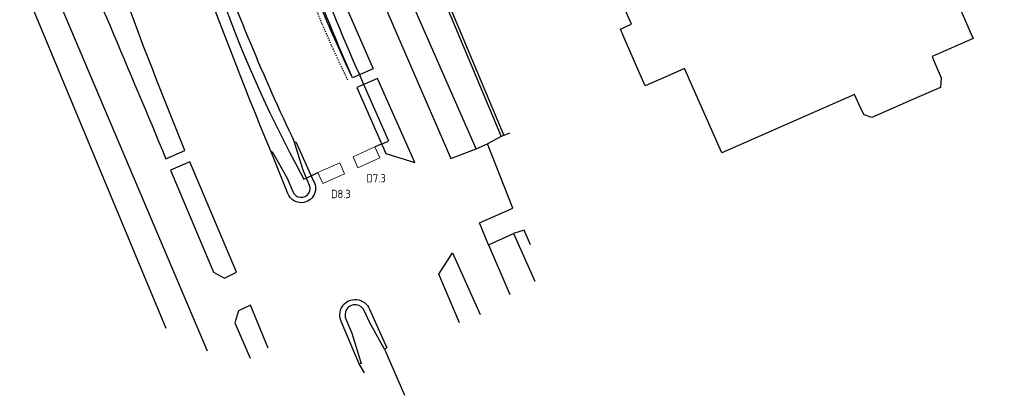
# Model space of a CAD drawing. Header units: metres. Extents: x 144112 to 146497, y 457631 to 458575.
# Tile 6 of 59: x 144679 to 144761, y 457651 to 457682. Entities that reach past the tile are written whole.
import ezdxf
from ezdxf.enums import TextEntityAlignment as Align

# ---------------------------------------------------------------- set-up
doc = ezdxf.new("R2010")
doc.units = ezdxf.units.M
doc.header["$LTSCALE"] = 0.25
doc.linetypes.add('STIPPELFIJN', pattern=[0.375, 0.25, -0.125])
doc.layers.get('0').update_dxf_attribs({"linetype": 'CONTINUOUS', "lineweight": 0})
for name, color, linetype in [('B01_T', 1, 'CONTINUOUS'), ('KABEL-500', 3, 'CONTINUOUS'), ('ONDERGROND', 7, 'CONTINUOUS'), ('TER-T02', 3, 'RASTER'), ('VRI - uitslijper', 1, 'CONTINUOUS'), ('VRI131 lussen$0$LUS-T-CODE', 1, 'CONTINUOUS'), ('WEG-NW-MARKERING', 7, 'STIPPELFIJN'), ('WEG-NW-VERHARDING', 42, 'CONTINUOUS'), ('WEG-T01', 7, 'CONTINUOUS'), ('WEG-T21', 12, 'CONTINUOUS')]:
    doc.layers.add(name, color=color, linetype=linetype)
doc.layers.add('LUSSEN', color=7, linetype='CONTINUOUS', lineweight=0)
doc.styles.add('VRI131 lussen$0$I020-1', font='ISO', dxfattribs={"height": 2})
doc.linetypes.add('RASTER', pattern='A,0.25,-0.25,[150,BLOK.SHX,S=0.25,R=0,X=0,Y=0],-0.25,0.25', length=1)

# ---------------------------------------------------------------- blocks, each defined once
blk = doc.blocks.new('VRI131 lussen$0$V_1X2')
blk.add_lwpolyline([(-1, 0), (1, 0), (1, -1), (-1, -1), (-1, 0)])
at = {"layer": 'VRI131 lussen$0$LUS-T-CODE', "style": 'VRI131 lussen$0$I020-1'}
blk.add_attdef('LUS', text='', height=1, rotation=270, dxfattribs=at).set_placement((0.022, -2.416), align=Align.MIDDLE)
blk = doc.blocks.new('N237_ondergrond1')
at = {"layer": 'B01_T', "color": 8}
for points in [[(144729.888, 457681.749), (144725.909, 457690.782)], [(144757.358, 457683.107), (144758.304, 457680.936)], [(144728.992, 457681.355), (144729.22, 457681.455)], [(144729.281, 457680.621), (144728.992, 457681.355)], [(144729.22, 457681.455), (144729.52, 457681.587)], [(144729.52, 457681.587), (144729.888, 457681.749)], [(144730.713, 457677.368), (144729.281, 457680.621)], [(144758.465, 457680.565), (144755.027, 457679.067)], [(144758.304, 457680.936), (144758.465, 457680.565)], [(144755.027, 457679.067), (144755.213, 457678.639)], [(144755.213, 457678.639), (144755.806, 457677.279)], [(144734.342, 457678.062), (144733.209, 457677.563)], [(144737.446, 457671.015), (144734.342, 457678.062)], [(144731.047, 457676.611), (144730.713, 457677.368)], [(144733.209, 457677.563), (144731.047, 457676.611)], [(144755.806, 457677.279), (144755.732, 457676.472)], [(144755.732, 457676.472), (144753.737, 457675.597)], [(144748.56, 457675.884), (144737.446, 457671.015)], [(144749.104, 457674.648), (144748.56, 457675.884)], [(144753.737, 457675.597), (144749.99, 457673.953)], [(144749.344, 457674.186), (144749.104, 457674.648)], [(144749.99, 457673.953), (144749.344, 457674.186)]]:
    blk.add_lwpolyline(points, dxfattribs=at)
at = {"layer": 'TER-T02', "color": 8, "flags": 128}
blk.add_lwpolyline([(144677.838, 457687.705), (144678.879, 457685.344), (144690.951, 457656.37)], dxfattribs=at)
at = {"layer": 'WEG-NW-MARKERING', "color": 8, "flags": 128}
blk.add_lwpolyline([(144706.178, 457677.09, -0.115839), (144696.947, 457717.185, -0.115839)], format="xyb", dxfattribs=at)
at = {"layer": 'WEG-NW-VERHARDING', "color": 8, "flags": 128}
blk.add_lwpolyline([(144706.582, 457677.289, -0.115839), (144697.397, 457717.183, 4.813325)], format="xyb", dxfattribs=at)
at = {"layer": 'WEG-T01', "color": 8}
for points in [[(144761.073, 457723.624), (144758.93, 457728.968), (144719.308, 457717.664), (144708.758, 457696.775), (144719, 457672.365)], [(144760.863, 457723.476), (144758.782, 457728.666), (144719.482, 457717.454), (144709.034, 457696.766), (144719.231, 457672.462)], [(144716.916, 457671.333), (144707.424, 457692.923), (144707.083, 457692.828)], [(144705.432, 457692.138), (144714.793, 457670.54), (144716.916, 457671.333)], [(144719, 457672.365), (144717.862, 457671.759)], [(144719.231, 457672.462), (144719, 457672.365)], [(144719.696, 457672.646), (144719.231, 457672.462)], [(144716.916, 457671.333), (144717.862, 457671.759)], [(144717.937, 457663.321), (144717.181, 457665.154), (144719.988, 457666.388), (144717.862, 457671.759)], [(144721.444, 457663.318), (144720.937, 457664.553), (144720.032, 457664.261)], [(144717.937, 457663.321), (144720.032, 457664.261)], [(144720.032, 457664.261), (144721.803, 457660.276)], [(144717.937, 457663.321), (144719.725, 457659.159)], [(144715.515, 457656.807), (144713.779, 457660.858), (144714.926, 457662.658), (144717.235, 457657.485)], [(144699.528, 457654.696), (144698.034, 457658.282), (144697.03, 457657.812), (144696.717, 457656.806), (144698.01, 457653.862)], [(144709.246, 457654.615), (144710.928, 457650.747)], [(144707.563, 457652.616), (144707.125, 457653.371)]]:
    blk.add_lwpolyline(points, dxfattribs=at)
for points in [[(144701.508, 457694.605), (144701.745, 457694.656, 0.00802), (144701.879, 457693.634), (144702.103, 457692.536), (144703.226, 457689.663), (144708.289, 457678.028), (144706.582, 457677.289, -0.046464), (144699.327, 457698.298, -0.026747), (144698.528, 457702.67), (144697.861, 457708.286, -0.029626), (144697.425, 457714.515), (144697.569, 457717.169), (144697.791, 457718.173)], [(144694.445, 457654.433), (144680.125, 457688.201), (144673.359, 457703.687, 0.032943), (144671.533, 457706.974), (144670.755, 457708.118), (144667.442, 457712.149, 0.081617), (144666.845, 457712.993, 0.123094), (144665.526, 457713.798, 0.082269), (144664.494, 457713.942), (144658.133, 457713.086), (144656.947, 457713.25), (144652.841, 457712.451), (144647.944, 457711.987), (144643.923, 457711.026, 0.033827), (144633.442, 457707.634), (144627.951, 457705.328), (144614.409, 457699.298), (144603.117, 457694.221), (144598.921, 457692.354, -0.005907), (144576.114, 457682.421, -0.054588), (144555.373, 457676.609, -0.045897), (144534.429, 457675.339, -0.029491), (144521.339, 457676.684, 0.009045)], [(144699.758, 457671.083, -0.019047), (144687.048, 457705.769)], [(144690.584, 457706.326, 0.049526), (144694.767, 457688.625, 0.025762), (144701.731, 457671.881)], [(144701.731, 457671.881), (144701.841, 457671.926), (144703.32, 457668.643, -1.078116), (144701.169, 457667.602), (144699.758, 457671.083)], [(144707.125, 457653.371), (144705.655, 457656.855, -1.051734), (144707.986, 457657.953), (144709.441, 457654.712), (144709.246, 457654.615)]]:
    blk.add_lwpolyline(points, format="xyb", dxfattribs=at)
blk.add_lwpolyline([(144676.122, 457716.019), (144674.001, 457715.551), (144673.184, 457714.903), (144672.526, 457714.093, 0.213368), (144672.358, 457713.009, 0.046371), (144673.557, 457709.804), (144676.598, 457703.757), (144681.067, 457693.719), (144682.745, 457694.327), (144683.18, 457693.399), (144681.488, 457692.669, -0.006571), (144690.958, 457670.497), (144692.556, 457671.2, -0.02117), (144681.148, 457702.796, 0.010932), (144677.827, 457713.072), (144677.338, 457714.143)], format="xyb", close=True, dxfattribs=at)
for points in [[(144708.648, 457677.211), (144706.923, 457676.479), (144709.344, 457670.96), (144711.769, 457670.192)], [(144692.962, 457670.244), (144691.338, 457669.566), (144694.954, 457661.028), (144695.852, 457660.543), (144696.874, 457661.03)]]:
    blk.add_lwpolyline(points, close=True, dxfattribs=at)
at = {"layer": 'WEG-T21', "color": 8}
for points in [[(144699.758, 457671.083), (144699.861, 457671.111), (144701.108, 457668.904), (144701.588, 457667.767, 1.078116), (144702.931, 457668.417), (144702.431, 457669.56), (144701.731, 457671.881)], [(144709.246, 457654.615), (144707.993, 457656.864), (144707.582, 457657.78, 1.066929), (144706.051, 457657.046), (144706.521, 457655.932), (144707.281, 457653.414), (144707.125, 457653.371)]]:
    blk.add_lwpolyline(points, format="xyb", dxfattribs=at)

msp = doc.modelspace()

# ---------------------------------------------------------------- linework, layer by layer
at = {"layer": 'KABEL-500'}
for p, q in [((144707.118, 457677.616), (144707.465, 457676.793)), ((144707.462, 457676.8), (144709.567, 457672)), ((144709, 457671.745), (144709.559, 457671.997)), ((144702.495, 457668.821), (144703.114, 457669.1))]:
    msp.add_line(p, q, dxfattribs=at)
msp.add_lwpolyline([(144690.078, 457706.339, 0.090932), (144702.495, 457668.821, 0.090932)], format="xyb", dxfattribs=at)
msp.add_arc((144815.741, 457726.825), 119.25, 193.73057, 204.37165, dxfattribs=at)
at = {"layer": 'VRI - uitslijper'}
for p, q in [((144708.438, 457671.499), (144708.997, 457671.75)), ((144703.114, 457669.1), (144703.673, 457669.352))]:
    msp.add_line(p, q, dxfattribs=at)

# ---------------------------------------------------------------- block references
at = {"layer": 'LUSSEN'}
ref = msp.add_blockref('VRI131 lussen$0$V_1X2', (144707.526, 457671.088), dxfattribs=dict(at, rotation=24.25168779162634))
ref.add_attrib('LUS', 'D7.3', dxfattribs={"layer": 'VRI131 lussen$0$LUS-T-CODE', "height": 0.7, "style": 'VRI131 lussen$0$I020-1'}).set_placement((144708.539, 457668.894), align=Align.MIDDLE)
ref = msp.add_blockref('VRI131 lussen$0$V_1X2', (144704.585, 457669.763), dxfattribs=dict(at, rotation=24.25168779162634))
ref.add_attrib('LUS', 'D8.3', dxfattribs={"layer": 'VRI131 lussen$0$LUS-T-CODE', "height": 0.7, "style": 'VRI131 lussen$0$I020-1'}).set_placement((144705.597, 457667.569), align=Align.MIDDLE)
at = {"layer": 'ONDERGROND'}
msp.add_blockref('N237_ondergrond1', (0, 0), dxfattribs=at)

doc.saveas('drawing.dxf')
